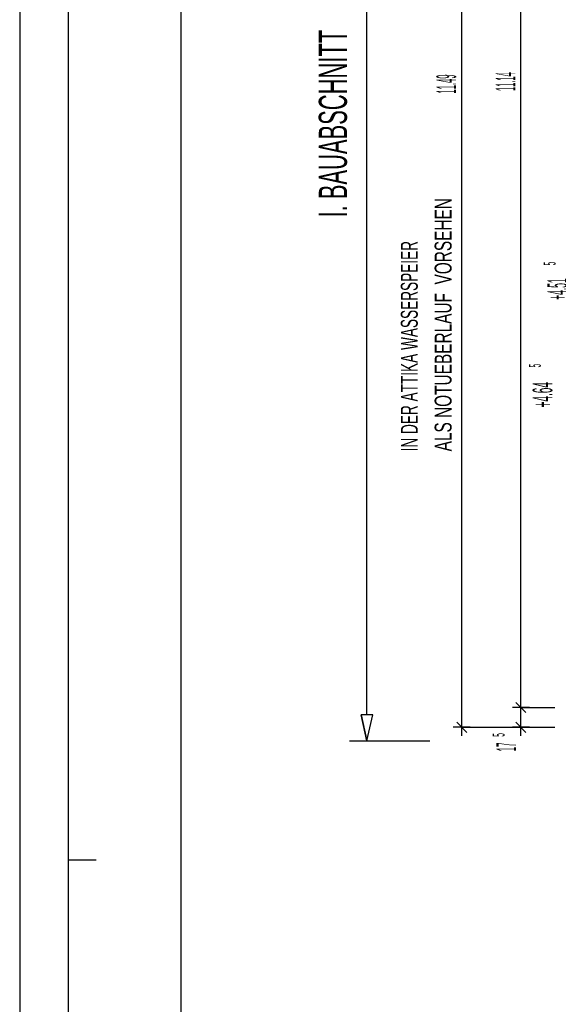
# Model space of a CAD drawing. Extents: x -0.6 to 1.54, y -0.37 to 1.17.
# Tile 2 of 79: x -0.01 to 0.09, y 0.27 to 0.45. Entities that reach past the tile are written whole.
import ezdxf

# ---------------------------------------------------------------- set-up
doc = ezdxf.new("R2010")
doc.units = 0
doc.linetypes.add('KCONTINUOUS', pattern=[0])
doc.layers.add('W01_---', color=7, linetype='CONTINUOUS')

msp = doc.modelspace()

# ---------------------------------------------------------------- linework, layer by layer
at = {"layer": 'W01_---', "color": 7, "linetype": 'KCONTINUOUS'}
for p, q in [((-0.00858, 0.80997), (-0.00858, -0.01098)), ((0.06985, 0.32053), (0.06985, 0.55033)), ((0.05302, 0.32272), (0.05302, 0.54872)), ((0.08035, 0.32403), (0.08035, 0.54683)), ((0.08125, 0.32313), (0.07945, 0.32493)), ((0.08035, 0.32253), (0.08035, 0.32553)), ((0.08186, 0.32403), (0.07885, 0.32403)), ((0.08035, 0.32053), (0.08035, 0.32403)), ((0.08035, 0.32403), (0.08635, 0.32403)), ((0.05405, 0.32272), (0.05199, 0.32272)), ((0.05199, 0.32272), (0.05302, 0.31813)), ((0.05405, 0.32272), (0.05199, 0.32272)), ((0.05199, 0.32272), (0.05302, 0.31813)), ((0.05405, 0.32272), (0.05199, 0.32272)), ((0.05302, 0.31813), (0.05199, 0.32272)), ((0.05302, 0.31813), (0.05405, 0.32272)), ((0.05302, 0.31813), (0.05405, 0.32272)), ((0.05302, 0.31813), (0.05405, 0.32272)), ((0.07076, 0.31963), (0.06896, 0.32143)), ((0.06985, 0.31903), (0.06985, 0.32203)), ((0.08125, 0.31963), (0.07945, 0.32143)), ((0.08035, 0.31903), (0.08035, 0.32203)), ((0.07135, 0.32053), (0.06835, 0.32053)), ((0.06985, 0.32053), (0.08103, 0.32053)), ((0.08186, 0.32053), (0.07885, 0.32053)), ((0.08035, 0.32053), (0.08635, 0.32053)), ((0.04996, 0.31813), (0.05948, 0.31813)), ((0.05948, 0.31813), (0.06419, 0.31813)), ((0, 0.297), (0.005, 0.297))]:
    msp.add_line(p, q, dxfattribs=at)
for points in [[(0, 0), (1.168, 0), (1.168, 0.8), (0, 0.8), (0, 0), (0, 0)], [(0.02, 0.005), (1.163, 0.005), (1.163, 0.795), (0.02, 0.795), (0.02, 0.005), (0.02, 0.005)]]:
    msp.add_lwpolyline(points, dxfattribs=at)

# ---------------------------------------------------------------- texts
at = {"layer": 'W01_---', "color": 7}
for s, height, width, p in [('I. BAUABSCHNITT ', 0.005, 0.582, (0.04949, 0.41093, 61)), ('11.49 ', 0.0035, 0.288, (0.06885, 0.43292, 61)), ('11.14 ', 0.0035, 0.237314, (0.07936, 0.43336, 61)), ('ALS NOTUEBERLAUF  VORSEHEN ', 0.003, 0.680707, (0.06805, 0.36946, 61)), ('IN DER ATTIKA WASSERSPEIER', 0.003, 0.601885, (0.06205, 0.36946, 61)), ('5 ', 0.0021, 0.333333, (0.08651, 0.40243, 61)), ('+4.51 ', 0.0035, 0.32, (0.08856, 0.39634, 61)), ('5 ', 0.0021, 0.333333, (0.08389, 0.38433, 61)), ('+4.64 ', 0.0035, 0.378686, (0.08593, 0.37726, 61)), ('5 ', 0.0021, 0.333333, (0.07745, 0.31885, 61)), ('17', 0.0035, 0.3, (0.0795, 0.31627, 61))]:
    msp.add_text(s, height=height, rotation=90.0027, dxfattribs=dict(at, width=width)).set_placement(p)

doc.saveas('drawing.dxf')
